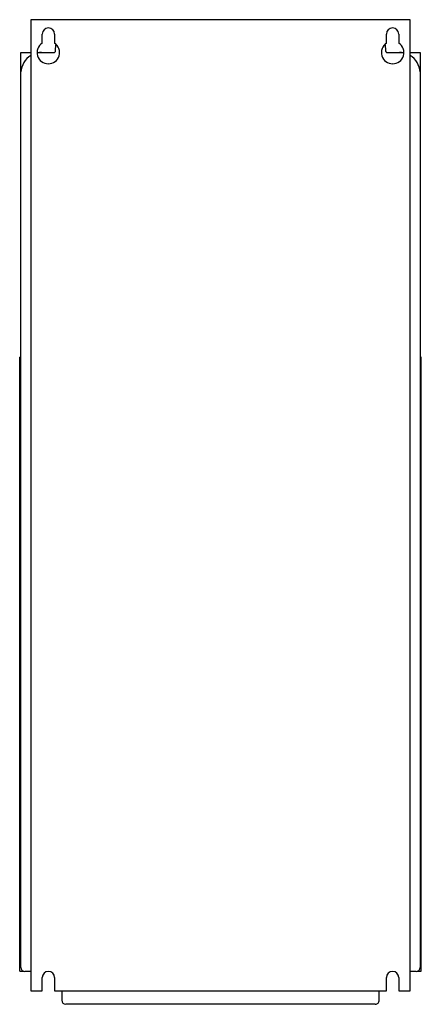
# Model space of a CAD drawing. Header units: millimetres. Extents: x 101 to 297, y 37 to 517.
import ezdxf

# ---------------------------------------------------------------- set-up
doc = ezdxf.new("R2010")
doc.units = ezdxf.units.MM
doc.header["$LTSCALE"] = 36.259318
doc.layers.get('0').update_dxf_attribs({"linetype": 'CONTINUOUS'})

msp = doc.modelspace()

# ---------------------------------------------------------------- linework, layer by layer
at = {"color": 7}
for p, q in [((106.88, 517.1), (106.88, 43.6)), ((291.88, 517.1), (106.88, 517.1)), ((291.88, 43.6), (291.88, 517.1)), ((112.38, 505.71), (112.38, 510.1)), ((118.38, 510.1), (118.38, 505.71)), ((280.38, 505.71), (280.38, 510.1)), ((286.38, 510.1), (286.38, 505.71)), ((118.93, 502.05), (119.07, 504.84)), ((279.68, 504.84), (279.83, 502.05)), ((101.88, 55.12), (101.88, 501.1)), ((101.88, 501.1), (106.88, 501.1)), ((110.15, 501.1), (117.93, 501.1)), ((280.83, 501.1), (288.6, 501.1)), ((291.88, 501.1), (296.88, 501.1)), ((296.88, 501.1), (296.88, 55.12)), ((115.37, 495.66), (115.57, 495.67)), ((283.18, 495.67), (283.38, 495.66)), ((101.88, 489.05), (102.01, 491.63)), ((296.74, 491.63), (296.88, 489.05)), ((101.38, 53.32), (101.38, 352.59)), ((101.88, 352.59), (101.38, 352.59)), ((297.38, 352.59), (296.88, 352.59)), ((297.38, 53.32), (297.38, 352.59)), ((101.88, 104.02), (101.38, 104.02)), ((297.38, 104.02), (296.88, 104.02)), ((101.38, 53.32), (103.4, 53.32)), ((105.95, 53.1), (103.86, 53.12)), ((106.88, 53.1), (105.95, 53.1)), ((292.81, 53.1), (291.88, 53.1)), ((294.9, 53.12), (292.81, 53.1)), ((295.36, 53.32), (297.38, 53.32)), ((112.38, 43.6), (112.38, 50.1)), ((118.38, 50.1), (118.38, 43.6)), ((280.38, 43.6), (280.38, 50.1)), ((286.38, 50.1), (286.38, 43.6)), ((106.88, 43.6), (112.38, 43.6)), ((118.38, 43.6), (280.38, 43.6)), ((121.88, 43.6), (121.88, 39.11)), ((276.88, 39.11), (276.88, 43.6)), ((286.38, 43.6), (291.88, 43.6)), ((274.87, 37.11), (123.88, 37.11))]:
    msp.add_line(p, q, dxfattribs=at)
for centre, radius, start, end in [((115.38, 510.1), 3, 0, 180), ((283.38, 510.1), 3, 0, 180), ((115.38, 501.1), 5.5, 123.0557, 56.9443), ((283.38, 501.1), 5.5, 123.0557, 56.9443), ((112, 491.1), 10, 121.1609, 177), ((112, 491.1), 10, 90, 101.1823), ((117.93, 502.1), 1, 270, 357), ((280.83, 502.1), 1, 183, 270), ((286.76, 491.1), 10, 78.8176, 90), ((286.76, 491.1), 10, 3, 58.8389), ((115.38, 50.1), 3, 0, 180), ((283.38, 50.1), 3, 0, 180)]:
    msp.add_arc(centre, radius, start, end, dxfattribs=at)
for centre, major_axis, ratio, start_param, end_param in [((103.88, 55.12), (0, 2), 0.99985, -4.712389, -3.150319), ((294.88, 55.12), (0, 2), 0.99985, -3.132866, -1.570796), ((123.88, 39.11), (2, 0), 0.999695, -3.141288, -1.570796), ((274.87, 39.11), (2, 0), 0.999695, -1.570796, 0.00594)]:
    msp.add_ellipse(centre, major_axis=major_axis, ratio=ratio, start_param=start_param, end_param=end_param, dxfattribs=at)

doc.saveas('drawing.dxf')
